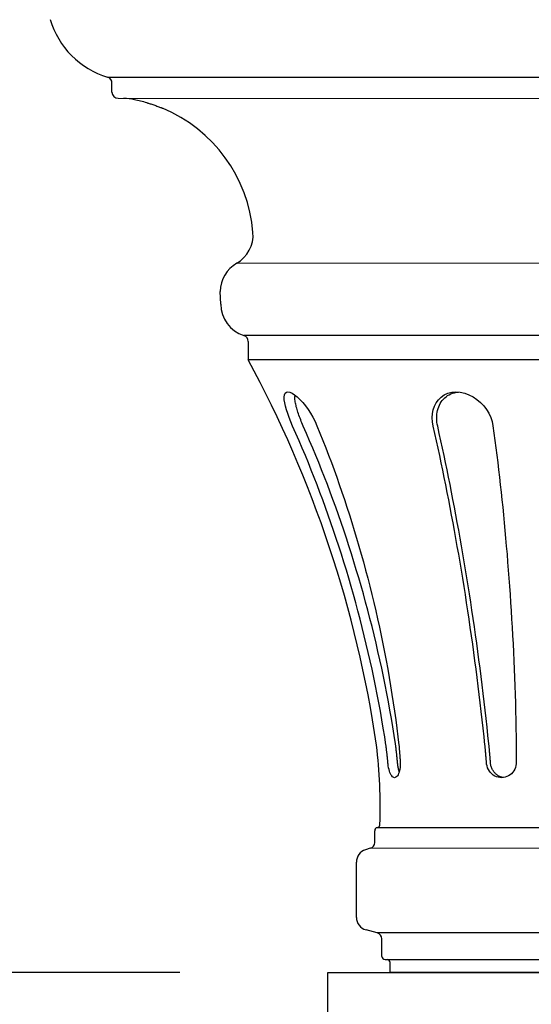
# Paper-space layout '113851LD001' of a CAD drawing. Header units: feet. Extents: x 0 to 34, y 0 to 22.
# Tile 14 of 74: x 6.215 to 6.457, y 9.479 to 9.945. Entities that reach past the tile are written whole.
import ezdxf

# ---------------------------------------------------------------- set-up
doc = ezdxf.new("R2010")
doc.units = ezdxf.units.FT
doc.header["$MEASUREMENT"] = 0
doc.layers.add('LT_P_Text', color=7, linetype='Continuous')
doc.styles.add('Slanted-Normal', font='font31.shx', dxfattribs={"height": 0.14})
doc.dimstyles.new('Dec-0  Slanted', dxfattribs={"dimtxt": 0.14, "dimasz": 0.14, "dimexe": 0.07000000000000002, "dimexo": 0.07000000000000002, "dimgap": 0.07000000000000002, "dimtad": 1, "dimdec": 0, "dimzin": 3, "dimdsep": 46, "dimtxsty": 'Slanted-Normal', "dimblk": 'Dim1', "dimcen": 0, "dimclrd": 95, "dimclre": 95, "dimclrt": 7, "dimaunit": 1, "dimadec": 5, "dimazin": 3, "dimtfac": 1, "dimtdec": 0, "dimtmove": 1, "dimatfit": 0, "dimldrblk": 'Dim1', "dimfxl": 1, "dimtolj": 1, "dimtzin": 0, "dimlwd": -1, "dimlwe": -1, "dimarcsym": 0})

# ---------------------------------------------------------------- blocks, each defined once
blk = doc.blocks.new('Dim1')
h = blk.add_hatch(color=4)
h.dxf.hatch_style = 1
h.paths.add_polyline_path([(0, 0), (-1.000000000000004, -0.1999999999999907), (-1.000000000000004, 0.1999999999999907)])
at = {"color": 4}
blk.add_lwpolyline([(0, 0), (-1.000000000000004, -0.1999999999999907), (-1.000000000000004, 0.1999999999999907), (0, 0)], dxfattribs=at)
blk = doc.blocks.new('*D886')
at = {"layer": 'Defpoints', "color": 0, "linetype": 'Continuous', "transparency": 16777216}
for p in [(6.360734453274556, 9.49370685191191), (5.747938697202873, 3.024569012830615), (6.147148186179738, 3.024569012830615)]:
    blk.add_point(p, dxfattribs=at)
at = {"layer": 'LT_P_Text', "color": 95, "linetype": 'Continuous', "transparency": 16777216}
for p, q in [((6.290734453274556, 9.49370685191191), (5.677938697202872, 9.49370685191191)), ((5.747938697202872, 9.353706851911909), (5.747938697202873, 3.164569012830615)), ((6.077148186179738, 3.024569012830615), (5.677938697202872, 3.024569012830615))]:
    blk.add_line(p, q, dxfattribs=at)
at = {"layer": 'LT_P_Text', "color": 95, "linetype": 'Continuous', "transparency": 16777216, "xscale": 0.14, "yscale": 0.14, "zscale": 0.14}
for p, rotation in [((5.747938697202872, 9.49370685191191), 90), ((5.747938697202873, 3.024569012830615), 270)]:
    blk.add_blockref('Dim1', p, dxfattribs=dict(at, rotation=rotation))
at = {"layer": 'LT_P_Text', "color": 7, "linetype": 'Continuous', "lineweight": 0, "transparency": 16777216, "insert": (5.594605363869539, 6.259137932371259), "char_height": 0.14, "attachment_point": 5, "rotation": 90, "style": 'Slanted-Normal'}
blk.add_mtext("\\A1;14'", dxfattribs=at)
blk = doc.blocks.new('*D891')
at = {"layer": 'Defpoints', "color": 0, "linetype": 'Continuous', "transparency": 16777216}
for p in [(6.360734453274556, 11.23795905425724), (5.747938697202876, 9.49370685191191), (6.360734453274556, 9.49370685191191)]:
    blk.add_point(p, dxfattribs=at)
at = {"layer": 'LT_P_Text', "color": 95, "linetype": 'Continuous', "transparency": 16777216}
for p, q in [((6.290734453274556, 11.23795905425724), (5.677938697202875, 11.23795905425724)), ((5.747938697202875, 11.09795905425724), (5.747938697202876, 9.63370685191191)), ((6.290734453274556, 9.49370685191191), (5.677938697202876, 9.49370685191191))]:
    blk.add_line(p, q, dxfattribs=at)
at = {"layer": 'LT_P_Text', "color": 95, "linetype": 'Continuous', "transparency": 16777216, "xscale": 0.14, "yscale": 0.14, "zscale": 0.14}
for p, rotation in [((5.747938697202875, 11.23795905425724), 90), ((5.747938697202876, 9.49370685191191), 270)]:
    blk.add_blockref('Dim1', p, dxfattribs=dict(at, rotation=rotation))
at = {"layer": 'LT_P_Text', "color": 7, "linetype": 'Continuous', "lineweight": 0, "transparency": 16777216, "insert": (5.594605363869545, 10.36583295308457), "char_height": 0.14, "attachment_point": 5, "rotation": 90, "style": 'Slanted-Normal'}
blk.add_mtext('\\A1;41"', dxfattribs=at)

psp = doc.layouts.new('113851LD001')

# ---------------------------------------------------------------- linework, layer by layer
at = {"layer": 'LT_P_Text', "color": 4}
for p, q in [((6.256513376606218, 9.917743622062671), (6.701036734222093, 9.917624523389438)), ((6.258614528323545, 9.910655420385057), (6.25861561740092, 9.914918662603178)), ((6.261561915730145, 9.907706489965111), (6.695982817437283, 9.907590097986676)), ((6.275119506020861, 9.905577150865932), (6.275151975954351, 9.90556800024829)), ((6.275151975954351, 9.90556800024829), (6.27524870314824, 9.905540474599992)), ((6.27524870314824, 9.905540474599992), (6.275408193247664, 9.905494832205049)), ((6.275408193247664, 9.905494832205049), (6.27562697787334, 9.905431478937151)), ((6.27562697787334, 9.905431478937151), (6.275901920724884, 9.905350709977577)), ((6.275901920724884, 9.905350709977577), (6.276227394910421, 9.905253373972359)), ((6.276227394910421, 9.905253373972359), (6.276597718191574, 9.905140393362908)), ((6.276597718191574, 9.905140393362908), (6.277007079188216, 9.905012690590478)), ((6.277007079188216, 9.905012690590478), (6.277446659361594, 9.904872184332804)), ((6.277446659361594, 9.904872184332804), (6.277910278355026, 9.904720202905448)), ((6.277910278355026, 9.904720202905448), (6.278389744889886, 9.904558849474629)), ((6.278389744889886, 9.904558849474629), (6.278876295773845, 9.90439070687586)), ((6.278876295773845, 9.90439070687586), (6.279361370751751, 9.904218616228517)), ((6.279361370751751, 9.904218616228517), (6.279836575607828, 9.904045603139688)), ((6.279836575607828, 9.904045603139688), (6.280293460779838, 9.903875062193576)), ((6.280293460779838, 9.903875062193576), (6.280725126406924, 9.903710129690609)), ((6.280725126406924, 9.903710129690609), (6.281124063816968, 9.903554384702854)), ((6.281124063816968, 9.903554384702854), (6.281483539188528, 9.903411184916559)), ((6.281483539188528, 9.903411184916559), (6.28179908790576, 9.903283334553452)), ((6.28179908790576, 9.903283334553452), (6.282064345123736, 9.903174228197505)), ((6.282064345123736, 9.903174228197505), (6.282275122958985, 9.903086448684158)), ((6.282275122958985, 9.903086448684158), (6.28242867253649, 9.903021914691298)), ((6.28242867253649, 9.903021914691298), (6.282521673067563, 9.90298261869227)), ((6.282521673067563, 9.90298261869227), (6.282552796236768, 9.90296940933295)), ((6.639914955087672, 9.82948318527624), (6.317587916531, 9.829569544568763)), ((6.310128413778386, 9.810256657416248), (6.309833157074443, 9.816231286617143)), ((6.63649181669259, 9.795278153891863), (6.320992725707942, 9.795362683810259)), ((6.323078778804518, 9.792511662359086), (6.322985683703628, 9.783843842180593)), ((6.634492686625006, 9.783760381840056), (6.322985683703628, 9.783843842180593)), ((6.340070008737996, 9.766216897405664), (6.340213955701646, 9.76723634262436)), ((6.340105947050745, 9.764975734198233), (6.340070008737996, 9.766216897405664)), ((6.340306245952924, 9.763541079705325), (6.340105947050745, 9.764975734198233)), ((6.340213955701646, 9.76723634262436), (6.340550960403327, 9.768001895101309)), ((6.340550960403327, 9.768001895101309), (6.341086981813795, 9.768482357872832)), ((6.341086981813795, 9.768482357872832), (6.341818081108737, 9.768655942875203)), ((6.341818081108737, 9.768655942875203), (6.342727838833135, 9.768513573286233)), ((6.342727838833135, 9.768513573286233), (6.343788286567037, 9.768061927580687)), ((6.343788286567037, 9.768061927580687), (6.344964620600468, 9.767321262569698)), ((6.344964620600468, 9.767321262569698), (6.346218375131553, 9.766322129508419)), ((6.345136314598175, 9.765924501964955), (6.345151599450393, 9.766349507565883)), ((6.34514498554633, 9.765470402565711), (6.345136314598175, 9.765924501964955)), ((6.345176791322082, 9.76498862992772), (6.34514498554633, 9.765470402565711)), ((6.345151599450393, 9.766349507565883), (6.345191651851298, 9.766743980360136)), ((6.345230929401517, 9.764480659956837), (6.345176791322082, 9.76498862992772)), ((6.345191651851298, 9.766743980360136), (6.345257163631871, 9.767105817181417)), ((6.345306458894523, 9.763948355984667), (6.345230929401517, 9.764480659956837)), ((6.346218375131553, 9.766322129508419), (6.347515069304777, 9.765096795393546)), ((6.347515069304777, 9.765096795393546), (6.348826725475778, 9.763673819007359)), ((6.412000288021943, 9.76352187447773), (6.413040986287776, 9.764956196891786)), ((6.413040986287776, 9.764956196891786), (6.414304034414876, 9.766197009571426)), ((6.414304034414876, 9.766197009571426), (6.415783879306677, 9.767216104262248)), ((6.414333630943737, 9.76388926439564), (6.41483232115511, 9.764579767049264)), ((6.41483232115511, 9.764579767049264), (6.415383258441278, 9.76522822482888)), ((6.415383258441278, 9.76522822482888), (6.415985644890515, 9.765830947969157)), ((6.415783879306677, 9.767216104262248), (6.417465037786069, 9.767981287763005)), ((6.415985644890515, 9.765830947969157), (6.4166389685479, 9.766384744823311)), ((6.4166389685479, 9.766384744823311), (6.41734253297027, 9.76688633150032)), ((6.41734253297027, 9.76688633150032), (6.418093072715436, 9.767331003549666)), ((6.417465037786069, 9.767981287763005), (6.419317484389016, 9.768461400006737)), ((6.418093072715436, 9.767331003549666), (6.418888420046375, 9.76771549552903)), ((6.418888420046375, 9.76771549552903), (6.419727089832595, 9.768037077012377)), ((6.419317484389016, 9.768461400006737), (6.421300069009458, 9.768634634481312)), ((6.419727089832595, 9.768037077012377), (6.420605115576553, 9.768292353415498)), ((6.420605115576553, 9.768292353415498), (6.421515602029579, 9.768478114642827)), ((6.421300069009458, 9.768634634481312), (6.423360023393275, 9.768491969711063)), ((6.421515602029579, 9.768478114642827), (6.42245579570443, 9.768592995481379)), ((6.423360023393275, 9.768491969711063), (6.425438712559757, 9.768040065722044)), ((6.425438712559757, 9.768040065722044), (6.427480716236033, 9.767299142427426)), ((6.427480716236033, 9.767299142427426), (6.429435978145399, 9.766299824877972)), ((6.429435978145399, 9.766299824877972), (6.431268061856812, 9.76507436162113)), ((6.431268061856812, 9.76507436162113), (6.432952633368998, 9.763651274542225)), ((6.340654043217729, 9.76194547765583), (6.340306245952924, 9.763541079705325)), ((6.341133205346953, 9.76021671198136), (6.340654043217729, 9.76194547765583)), ((6.341728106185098, 9.758380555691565), (6.341133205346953, 9.76021671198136)), ((6.345402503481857, 9.763393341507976), (6.345306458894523, 9.763948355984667)), ((6.345518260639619, 9.762816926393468), (6.345402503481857, 9.763393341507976)), ((6.345652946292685, 9.762220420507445), (6.345518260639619, 9.762816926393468)), ((6.345805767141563, 9.761605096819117), (6.345652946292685, 9.762220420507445)), ((6.345975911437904, 9.760972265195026), (6.345805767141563, 9.761605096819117)), ((6.346162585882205, 9.760323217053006), (6.345975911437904, 9.760972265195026)), ((6.346365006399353, 9.759659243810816), (6.346162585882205, 9.760323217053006)), ((6.348826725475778, 9.763673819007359), (6.350121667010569, 9.762087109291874)), ((6.350121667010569, 9.762087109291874), (6.351376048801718, 9.760364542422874)), ((6.351376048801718, 9.760364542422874), (6.352568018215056, 9.758532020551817)), ((6.410255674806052, 9.758362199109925), (6.410607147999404, 9.760198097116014)), ((6.410607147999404, 9.760198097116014), (6.41118860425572, 9.76192656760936)), ((6.41118860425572, 9.76192656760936), (6.412000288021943, 9.76352187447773)), ((6.412451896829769, 9.759041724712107), (6.412633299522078, 9.75991918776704)), ((6.412633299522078, 9.75991918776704), (6.412867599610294, 9.760772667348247)), ((6.412867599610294, 9.760772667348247), (6.413154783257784, 9.761599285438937)), ((6.413154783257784, 9.761599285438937), (6.41349485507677, 9.762396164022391)), ((6.41349485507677, 9.762396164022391), (6.413887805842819, 9.763160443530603)), ((6.413887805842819, 9.763160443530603), (6.414333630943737, 9.76388926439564)), ((6.432952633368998, 9.763651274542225), (6.434461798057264, 9.76206452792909)), ((6.434461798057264, 9.76206452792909), (6.435777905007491, 9.760341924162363)), ((6.435777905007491, 9.760341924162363), (6.436885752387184, 9.75850942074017)), ((6.342424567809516, 9.756462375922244), (6.341728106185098, 9.758380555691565)), ((6.34320964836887, 9.754486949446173), (6.342424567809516, 9.756462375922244)), ((6.346582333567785, 9.75898169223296), (6.346365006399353, 9.759659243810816)), ((6.346813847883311, 9.758291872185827), (6.346582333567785, 9.75898169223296)), ((6.347058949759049, 9.75759101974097), (6.346813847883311, 9.758291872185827)), ((6.347317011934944, 9.756880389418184), (6.347058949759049, 9.75759101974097)), ((6.347587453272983, 9.756161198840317), (6.347317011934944, 9.756880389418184)), ((6.34786966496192, 9.755434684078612), (6.347587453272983, 9.756161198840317)), ((6.348163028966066, 9.754702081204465), (6.34786966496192, 9.755434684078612)), ((6.352568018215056, 9.758532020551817), (6.353676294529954, 9.756616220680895)), ((6.353676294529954, 9.756616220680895), (6.354683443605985, 9.754642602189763)), ((6.410134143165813, 9.756444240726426), (6.410255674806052, 9.758362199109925)), ((6.410242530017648, 9.754468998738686), (6.410134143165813, 9.756444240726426)), ((6.412225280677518, 9.75629397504), (6.41224784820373, 9.75722637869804)), ((6.412255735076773, 9.755348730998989), (6.412225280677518, 9.75629397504)), ((6.41224784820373, 9.75722637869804), (6.412323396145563, 9.758143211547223)), ((6.412339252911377, 9.754393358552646), (6.412255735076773, 9.755348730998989)), ((6.412323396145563, 9.758143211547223), (6.412451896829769, 9.759041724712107)), ((6.436885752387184, 9.75850942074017), (6.437770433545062, 9.756593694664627)), ((6.437770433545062, 9.756593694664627), (6.438419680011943, 9.754620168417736)), ((6.344071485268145, 9.752480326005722), (6.34320964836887, 9.754486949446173)), ((6.345618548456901, 9.74897445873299), (6.344071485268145, 9.752480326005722)), ((6.348466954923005, 9.753964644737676), (6.348163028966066, 9.754702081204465)), ((6.348780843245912, 9.753223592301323), (6.348466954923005, 9.753964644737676)), ((6.349104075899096, 9.752480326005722), (6.348780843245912, 9.753223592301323)), ((6.350625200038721, 9.748997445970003), (6.349104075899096, 9.752480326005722)), ((6.354683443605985, 9.754642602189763), (6.355572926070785, 9.752636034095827)), ((6.355572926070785, 9.752636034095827), (6.356996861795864, 9.749125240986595)), ((6.41058107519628, 9.75246250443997), (6.410242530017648, 9.754468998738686)), ((6.411365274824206, 9.748956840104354), (6.41058107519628, 9.75246250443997)), ((6.412475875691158, 9.75343058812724), (6.412339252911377, 9.754393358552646)), ((6.412665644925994, 9.752463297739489), (6.412475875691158, 9.75343058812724)), ((6.413438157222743, 9.748980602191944), (6.412665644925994, 9.752463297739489)), ((6.438419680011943, 9.754620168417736), (6.438821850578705, 9.752613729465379)), ((6.438821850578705, 9.752613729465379), (6.43929487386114, 9.749103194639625)), ((6.347134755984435, 9.745476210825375), (6.345618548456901, 9.74897445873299)), ((6.352116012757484, 9.745522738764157), (6.350625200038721, 9.748997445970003)), ((6.356996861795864, 9.749125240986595), (6.358390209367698, 9.745621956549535)), ((6.412136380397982, 9.745458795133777), (6.411365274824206, 9.748956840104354)), ((6.414197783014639, 9.74550609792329), (6.413438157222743, 9.748980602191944)), ((6.43929487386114, 9.749103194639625), (6.439755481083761, 9.74560016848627)), ((6.348620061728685, 9.741986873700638), (6.347134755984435, 9.745476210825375)), ((6.350074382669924, 9.738507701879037), (6.348620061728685, 9.741986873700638)), ((6.35357645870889, 9.742057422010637), (6.352116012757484, 9.745522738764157)), ((6.35500650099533, 9.738602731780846), (6.35357645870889, 9.742057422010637)), ((6.358390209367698, 9.745621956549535), (6.359752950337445, 9.742127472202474)), ((6.359752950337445, 9.742127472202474), (6.361085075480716, 9.738643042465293)), ((6.412894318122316, 9.74196966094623), (6.412136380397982, 9.745458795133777)), ((6.413639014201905, 9.738490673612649), (6.412894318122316, 9.74196966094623)), ((6.414944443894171, 9.742040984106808), (6.414197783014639, 9.74550609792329)), ((6.415678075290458, 9.738586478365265), (6.414944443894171, 9.742040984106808)), ((6.439755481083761, 9.74560016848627), (6.440203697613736, 9.742105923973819)), ((6.440203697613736, 9.742105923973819), (6.440639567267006, 9.738621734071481)), ((6.351497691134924, 9.735039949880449), (6.350074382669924, 9.738507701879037)), ((6.356406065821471, 9.7351599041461), (6.35500650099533, 9.738602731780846)), ((6.361085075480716, 9.738643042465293), (6.362386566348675, 9.735169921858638)), ((6.41437039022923, 9.735023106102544), (6.413639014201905, 9.738490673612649)), ((6.416398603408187, 9.735143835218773), (6.415678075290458, 9.738586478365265)), ((6.440639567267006, 9.738621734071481), (6.441063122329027, 9.735148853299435)), ((6.352890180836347, 9.731584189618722), (6.351497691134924, 9.735039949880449)), ((6.357779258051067, 9.731719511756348), (6.356406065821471, 9.7351599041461)), ((6.362386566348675, 9.735169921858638), (6.36365745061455, 9.731709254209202)), ((6.415088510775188, 9.731567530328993), (6.41437039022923, 9.735023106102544)), ((6.417108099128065, 9.731703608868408), (6.416398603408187, 9.735143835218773)), ((6.441063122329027, 9.735148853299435), (6.441474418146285, 9.731688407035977)), ((6.354263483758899, 9.728111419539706), (6.352890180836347, 9.731584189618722)), ((6.355623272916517, 9.724606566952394), (6.354263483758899, 9.728111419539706)), ((6.35913859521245, 9.728249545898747), (6.357779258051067, 9.731719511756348)), ((6.36048432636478, 9.724748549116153), (6.35913859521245, 9.728249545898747)), ((6.36365745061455, 9.731709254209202), (6.364907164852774, 9.728235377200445)), ((6.364907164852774, 9.728235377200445), (6.366142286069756, 9.724729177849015)), ((6.415799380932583, 9.728094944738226), (6.415088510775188, 9.731567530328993)), ((6.41650597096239, 9.724590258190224), (6.415799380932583, 9.728094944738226)), ((6.417813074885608, 9.728233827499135), (6.417108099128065, 9.731703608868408)), ((6.418513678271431, 9.724732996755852), (6.417813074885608, 9.728233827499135)), ((6.441474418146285, 9.731688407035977), (6.441876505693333, 9.728214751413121)), ((6.441876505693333, 9.728214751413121), (6.442271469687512, 9.724708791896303)), ((6.356968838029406, 9.721070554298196), (6.355623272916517, 9.724606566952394)), ((6.361815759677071, 9.72121744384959), (6.36048432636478, 9.724748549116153)), ((6.366142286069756, 9.724729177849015), (6.36736211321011, 9.721191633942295)), ((6.417207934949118, 9.721054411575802), (6.41650597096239, 9.724590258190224)), ((6.419209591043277, 9.721202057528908), (6.418513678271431, 9.724732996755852)), ((6.442271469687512, 9.724708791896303), (6.442659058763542, 9.721171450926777)), ((6.35829945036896, 9.71750432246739), (6.356968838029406, 9.721070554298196)), ((6.363132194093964, 9.717657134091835), (6.361815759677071, 9.72121744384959)), ((6.36736211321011, 9.721191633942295), (6.368565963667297, 9.71762366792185)), ((6.417904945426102, 9.717488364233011), (6.417207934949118, 9.721054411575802)), ((6.419900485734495, 9.717641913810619), (6.419209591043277, 9.721202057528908)), ((6.442659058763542, 9.721171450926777), (6.443039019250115, 9.717603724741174)), ((6.359614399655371, 9.713908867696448), (6.35829945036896, 9.71750432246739)), ((6.360912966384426, 9.710285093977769), (6.359614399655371, 9.713908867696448)), ((6.364432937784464, 9.714068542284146), (6.363132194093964, 9.717657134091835)), ((6.365717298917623, 9.710452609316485), (6.364432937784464, 9.714068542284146)), ((6.368565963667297, 9.71762366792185), (6.369753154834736, 9.71402627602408)), ((6.369753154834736, 9.71402627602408), (6.370922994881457, 9.710400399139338)), ((6.418596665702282, 9.713893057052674), (6.417904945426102, 9.717488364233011)), ((6.419282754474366, 9.710269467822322), (6.418596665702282, 9.713893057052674)), ((6.420586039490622, 9.714053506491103), (6.419900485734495, 9.717641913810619)), ((6.421265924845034, 9.710437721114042), (6.420586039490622, 9.714053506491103)), ((6.443039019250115, 9.717603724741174), (6.443411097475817, 9.714006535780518)), ((6.443411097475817, 9.714006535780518), (6.443775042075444, 9.710380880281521)), ((6.362194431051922, 9.706633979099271), (6.360912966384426, 9.710285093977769)), ((6.36698459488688, 9.706810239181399), (6.365717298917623, 9.710452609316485)), ((6.370922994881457, 9.710400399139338), (6.372074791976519, 9.706746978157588)), ((6.419962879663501, 9.70661850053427), (6.419282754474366, 9.710269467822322)), ((6.42193981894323, 9.706795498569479), (6.421265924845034, 9.710437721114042)), ((6.443775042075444, 9.710380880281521), (6.444130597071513, 9.706727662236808)), ((6.363458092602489, 9.702956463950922), (6.362194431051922, 9.706633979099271)), ((6.368234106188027, 9.703142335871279), (6.36698459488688, 9.706810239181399)), ((6.372074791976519, 9.706746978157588), (6.373207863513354, 9.703066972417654)), ((6.420636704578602, 9.702941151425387), (6.419962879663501, 9.70661850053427)), ((6.422607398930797, 9.703127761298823), (6.42193981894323, 9.706795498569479)), ((6.444130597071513, 9.706727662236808), (6.444477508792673, 9.703047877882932)), ((6.364703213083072, 9.699253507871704), (6.363458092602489, 9.702956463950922)), ((6.365929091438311, 9.695526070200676), (6.364703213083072, 9.699253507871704)), ((6.369465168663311, 9.699449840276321), (6.368234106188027, 9.703142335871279)), ((6.370677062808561, 9.695733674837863), (6.369465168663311, 9.699449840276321)), ((6.373207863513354, 9.703066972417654), (6.374321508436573, 9.699361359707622)), ((6.374321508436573, 9.699361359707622), (6.375415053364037, 9.695631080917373)), ((6.42130389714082, 9.699238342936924), (6.420636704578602, 9.702941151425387)), ((6.421964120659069, 9.69551105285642), (6.42130389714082, 9.699238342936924)), ((6.423268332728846, 9.69943543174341), (6.422607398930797, 9.703127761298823)), ((6.423922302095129, 9.695719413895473), (6.423268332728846, 9.69943543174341)), ((6.444477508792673, 9.703047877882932), (6.444815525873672, 9.699342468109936)), ((6.444815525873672, 9.699342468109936), (6.445144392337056, 9.695612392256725)), ((6.367134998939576, 9.691775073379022), (6.365929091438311, 9.695526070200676)), ((6.371869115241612, 9.69199474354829), (6.370677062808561, 9.695733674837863)), ((6.375415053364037, 9.695631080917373), (6.376487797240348, 9.691877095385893)), ((6.42261703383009, 9.691760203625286), (6.421964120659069, 9.69551105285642)), ((6.42456898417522, 9.691980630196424), (6.423922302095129, 9.695719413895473)), ((6.445144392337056, 9.695612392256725), (6.44546385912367, 9.691858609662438)), ((6.368320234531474, 9.688001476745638), (6.367134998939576, 9.691775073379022)), ((6.373040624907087, 9.688233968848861), (6.371869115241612, 9.69199474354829)), ((6.376487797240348, 9.691877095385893), (6.377539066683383, 9.688100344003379)), ((6.42326230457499, 9.68798675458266), (6.42261703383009, 9.691760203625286)), ((6.425208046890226, 9.68822000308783), (6.42456898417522, 9.691980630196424)), ((6.44546385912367, 9.691858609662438), (6.445773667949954, 9.688082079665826)), ((6.36948406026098, 9.68420623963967), (6.368320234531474, 9.688001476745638)), ((6.374190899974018, 9.684452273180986), (6.373040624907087, 9.688233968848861)), ((6.377539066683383, 9.688100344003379), (6.378568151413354, 9.684301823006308)), ((6.423899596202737, 9.684191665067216), (6.42326230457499, 9.68798675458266)), ((6.425839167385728, 9.68443843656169), (6.425208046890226, 9.68822000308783)), ((6.445773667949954, 9.688082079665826), (6.446073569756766, 9.684283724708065)), ((6.370625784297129, 9.680390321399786), (6.36948406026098, 9.68420623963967)), ((6.375319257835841, 9.680650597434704), (6.374190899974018, 9.684452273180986)), ((6.376425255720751, 9.676829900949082), (6.375319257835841, 9.680650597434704)), ((6.378568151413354, 9.684301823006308), (6.379574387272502, 9.680482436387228)), ((6.424528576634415, 9.680375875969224), (6.423899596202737, 9.684191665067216)), ((6.426462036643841, 9.680636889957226), (6.425839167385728, 9.68443843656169)), ((6.427076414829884, 9.676816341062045), (6.426462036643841, 9.680636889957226)), ((6.446073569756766, 9.684283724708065), (6.446363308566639, 9.6804645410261)), ((6.371744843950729, 9.676554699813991), (6.370625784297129, 9.680390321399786)), ((6.37284085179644, 9.67270046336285), (6.371744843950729, 9.676554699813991)), ((6.377508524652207, 9.672991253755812), (6.376425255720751, 9.676829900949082)), ((6.379574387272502, 9.680482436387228), (6.380557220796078, 9.676643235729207)), ((6.380557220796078, 9.676643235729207), (6.381516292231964, 9.672785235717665)), ((6.425148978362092, 9.676540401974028), (6.424528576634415, 9.680375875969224)), ((6.425760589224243, 9.672686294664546), (6.425148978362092, 9.676540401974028)), ((6.427682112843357, 9.672977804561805), (6.427076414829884, 9.676816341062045)), ((6.446363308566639, 9.6804645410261), (6.446642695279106, 9.676625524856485)), ((6.446642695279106, 9.676625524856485), (6.446911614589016, 9.6727677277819)), ((6.373913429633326, 9.668828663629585), (6.37284085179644, 9.67270046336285)), ((6.378568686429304, 9.669135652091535), (6.377508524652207, 9.672991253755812)), ((6.381516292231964, 9.672785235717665), (6.382451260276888, 9.668909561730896)), ((6.426363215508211, 9.668814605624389), (6.425760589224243, 9.672686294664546)), ((6.428278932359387, 9.669122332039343), (6.427682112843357, 9.672977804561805)), ((6.446911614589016, 9.6727677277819), (6.447169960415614, 9.668892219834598)), ((6.374962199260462, 9.664940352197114), (6.373913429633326, 9.668828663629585)), ((6.379605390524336, 9.665264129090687), (6.378568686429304, 9.669135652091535)), ((6.382451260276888, 9.668909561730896), (6.383361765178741, 9.665017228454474)), ((6.426956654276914, 9.664926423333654), (6.426363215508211, 9.668814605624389)), ((6.428866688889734, 9.665250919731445), (6.428278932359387, 9.669122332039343)), ((6.447169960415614, 9.668892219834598), (6.447417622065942, 9.665000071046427)), ((6.375986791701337, 9.66103661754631), (6.374962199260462, 9.664940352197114)), ((6.380618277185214, 9.661377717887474), (6.379605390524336, 9.665264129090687)), ((6.383361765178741, 9.665017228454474), (6.384247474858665, 9.661109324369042)), ((6.427540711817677, 9.66102279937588), (6.426956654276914, 9.664926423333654)), ((6.429445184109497, 9.661364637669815), (6.428866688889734, 9.665250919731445)), ((6.447417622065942, 9.665000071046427), (6.447654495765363, 9.661092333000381)), ((6.376986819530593, 9.657118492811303), (6.375986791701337, 9.66103661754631)), ((6.381606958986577, 9.657477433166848), (6.380618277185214, 9.661377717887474)), ((6.382571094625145, 9.65356432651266), (6.381606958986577, 9.657477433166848)), ((6.384247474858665, 9.661109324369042), (6.385108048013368, 9.657186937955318)), ((6.385108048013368, 9.657186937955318), (6.385943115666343, 9.653251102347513)), ((6.428115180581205, 9.657104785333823), (6.427540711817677, 9.66102279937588)), ((6.430014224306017, 9.657464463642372), (6.429445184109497, 9.661364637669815)), ((6.430573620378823, 9.653551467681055), (6.430014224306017, 9.657464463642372)), ((6.447654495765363, 9.661092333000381), (6.447880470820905, 9.657170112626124)), ((6.377961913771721, 9.653187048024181), (6.376986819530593, 9.657118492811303)), ((6.378911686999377, 9.64924335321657), (6.377961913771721, 9.653187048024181)), ((6.383510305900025, 9.649639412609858), (6.382571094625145, 9.65356432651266)), ((6.385943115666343, 9.653251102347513), (6.386752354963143, 9.649302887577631)), ((6.428679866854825, 9.653173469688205), (6.428115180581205, 9.657104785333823)), ((6.429234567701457, 9.64922988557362), (6.428679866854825, 9.653173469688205)), ((6.431123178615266, 9.649626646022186), (6.430573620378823, 9.653551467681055)), ((6.447880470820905, 9.657170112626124), (6.448095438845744, 9.653234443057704)), ((6.448095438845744, 9.653234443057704), (6.448299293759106, 9.649286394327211)), ((6.379835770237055, 9.645288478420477), (6.378911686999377, 9.64924335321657)), ((6.384424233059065, 9.645703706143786), (6.383510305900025, 9.649639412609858)), ((6.386752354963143, 9.649302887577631), (6.387535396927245, 9.64534339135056)), ((6.42977908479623, 9.645275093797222), (6.429234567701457, 9.64922988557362)), ((6.431662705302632, 9.645691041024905), (6.431123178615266, 9.649626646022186)), ((6.448299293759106, 9.649286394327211), (6.448491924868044, 9.645327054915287)), ((6.380733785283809, 9.64132346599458), (6.379835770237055, 9.645288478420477)), ((6.385312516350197, 9.641758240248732), (6.384424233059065, 9.645703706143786)), ((6.387535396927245, 9.64534339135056), (6.388291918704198, 9.641373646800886)), ((6.430313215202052, 9.64131018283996), (6.42977908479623, 9.645275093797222)), ((6.4321920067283, 9.641745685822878), (6.431662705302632, 9.645691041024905)), ((6.448491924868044, 9.645327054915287), (6.448673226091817, 9.641357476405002)), ((6.381605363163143, 9.637349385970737), (6.380733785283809, 9.64132346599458)), ((6.386174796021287, 9.6378040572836), (6.385312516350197, 9.641758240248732)), ((6.388291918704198, 9.641373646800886), (6.389021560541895, 9.637394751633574)), ((6.430836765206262, 9.637336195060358), (6.430313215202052, 9.64131018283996)), ((6.43271088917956, 9.637791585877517), (6.4321920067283, 9.641745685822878)), ((6.448673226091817, 9.641357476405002), (6.448843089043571, 9.637378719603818)), ((6.382450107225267, 9.633367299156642), (6.381605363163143, 9.637349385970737)), ((6.38701068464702, 9.633842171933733), (6.386174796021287, 9.6378040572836)), ((6.389021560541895, 9.637394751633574), (6.389723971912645, 9.633407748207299)), ((6.431349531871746, 9.633354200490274), (6.430836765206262, 9.637336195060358)), ((6.433219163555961, 9.633829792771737), (6.43271088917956, 9.637791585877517)), ((6.448843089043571, 9.637378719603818), (6.449001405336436, 9.6333918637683)), ((6.383267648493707, 9.62937827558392), (6.382450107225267, 9.633367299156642)), ((6.384057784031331, 9.625383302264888), (6.383267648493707, 9.62937827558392)), ((6.387819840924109, 9.629873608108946), (6.38701068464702, 9.633842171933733)), ((6.388602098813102, 9.625899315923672), (6.387819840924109, 9.629873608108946)), ((6.389723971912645, 9.633407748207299), (6.390398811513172, 9.629413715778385)), ((6.390398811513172, 9.629413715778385), (6.391045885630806, 9.62541365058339)), ((6.431851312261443, 9.629365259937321), (6.431349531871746, 9.633354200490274)), ((6.432341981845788, 9.625370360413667), (6.431851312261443, 9.629365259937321)), ((6.433716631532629, 9.629861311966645), (6.433219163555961, 9.633829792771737)), ((6.434203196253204, 9.625887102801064), (6.433716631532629, 9.629861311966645)), ((6.449001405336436, 9.6333918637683), (6.449148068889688, 9.629397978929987)), ((6.449148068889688, 9.629397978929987), (6.449283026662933, 9.625398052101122)), ((6.384820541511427, 9.621383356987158), (6.384057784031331, 9.625383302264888)), ((6.389357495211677, 9.621920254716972), (6.388602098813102, 9.625899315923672)), ((6.391045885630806, 9.62541365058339), (6.39166525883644, 9.621408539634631)), ((6.432821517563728, 9.62137048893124), (6.432341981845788, 9.625370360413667)), ((6.434678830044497, 9.621908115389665), (6.434203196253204, 9.625887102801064)), ((6.449283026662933, 9.625398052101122), (6.44940634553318, 9.6213930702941)), ((6.385555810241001, 9.617379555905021), (6.384820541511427, 9.621383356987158)), ((6.390085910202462, 9.61793752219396), (6.389357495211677, 9.621920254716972)), ((6.39166525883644, 9.621408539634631), (6.392256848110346, 9.617399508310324)), ((6.433289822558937, 9.617366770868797), (6.432821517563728, 9.62137048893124)), ((6.435143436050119, 9.617925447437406), (6.434678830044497, 9.621908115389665)), ((6.44940634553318, 9.6213930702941), (6.449518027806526, 9.61738416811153)), ((6.386263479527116, 9.613373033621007), (6.385555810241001, 9.617379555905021)), ((6.3907872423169, 9.613952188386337), (6.390085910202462, 9.61793752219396)), ((6.392256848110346, 9.617399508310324), (6.392820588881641, 9.613387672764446)), ((6.433746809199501, 9.613360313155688), (6.433289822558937, 9.617366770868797)), ((6.435596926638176, 9.613940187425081), (6.435143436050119, 9.617925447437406)), ((6.449518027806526, 9.61738416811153), (6.449618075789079, 9.613372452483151)), ((6.386943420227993, 9.609364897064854), (6.386263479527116, 9.613373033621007)), ((6.391461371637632, 9.609965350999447), (6.3907872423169, 9.613952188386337)), ((6.392820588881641, 9.613387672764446), (6.393356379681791, 9.609374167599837)), ((6.434192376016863, 9.609352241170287), (6.433746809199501, 9.613360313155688)), ((6.436039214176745, 9.609953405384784), (6.435596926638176, 9.613940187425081)), ((6.449618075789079, 9.613372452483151), (6.449706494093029, 9.609359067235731)), ((6.387595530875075, 9.605356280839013), (6.386943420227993, 9.609364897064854)), ((6.392108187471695, 9.605978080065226), (6.391461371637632, 9.609965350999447)), ((6.392727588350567, 9.60199146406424), (6.392108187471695, 9.605978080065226)), ((6.393356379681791, 9.609374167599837), (6.39386414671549, 9.605360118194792)), ((6.434626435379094, 9.605343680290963), (6.434192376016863, 9.609352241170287)), ((6.436470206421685, 9.605966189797), (6.436039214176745, 9.609953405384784)), ((6.436889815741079, 9.601979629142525), (6.436470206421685, 9.605966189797)), ((6.449706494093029, 9.609359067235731), (6.449783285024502, 9.605345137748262)), ((6.388219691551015, 9.601348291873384), (6.387595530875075, 9.605356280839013)), ((6.38826635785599, 9.600973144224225), (6.388219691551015, 9.601348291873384)), ((6.39277762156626, 9.601589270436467), (6.392727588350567, 9.60199146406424)), ((6.392827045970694, 9.601187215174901), (6.39277762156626, 9.601589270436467)), ((6.39386414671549, 9.605360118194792), (6.394343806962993, 9.601346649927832)), ((6.394343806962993, 9.601346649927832), (6.394376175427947, 9.600979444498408)), ((6.435048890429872, 9.601335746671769), (6.434626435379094, 9.605343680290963)), ((6.435083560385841, 9.600960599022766), (6.435048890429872, 9.601335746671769)), ((6.436926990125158, 9.601577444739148), (6.436889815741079, 9.601979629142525)), ((6.436963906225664, 9.601175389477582), (6.436926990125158, 9.601577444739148)), ((6.449783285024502, 9.605345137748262), (6.449848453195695, 9.601331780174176)), ((6.449848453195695, 9.601331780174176), (6.449849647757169, 9.600964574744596)), ((6.3883124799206, 9.600598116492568), (6.38826635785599, 9.600973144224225)), ((6.388358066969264, 9.600223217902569), (6.3883124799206, 9.600598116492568)), ((6.388403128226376, 9.59984844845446), (6.388358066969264, 9.600223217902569)), ((6.388447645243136, 9.599473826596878), (6.388403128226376, 9.59984844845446)), ((6.388491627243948, 9.599099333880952), (6.388447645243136, 9.599473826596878)), ((6.38853508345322, 9.598724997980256), (6.388491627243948, 9.599099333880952)), ((6.388577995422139, 9.59835080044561), (6.38853508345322, 9.598724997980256)), ((6.38862038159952, 9.597976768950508), (6.388577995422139, 9.59835080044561)), ((6.388662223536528, 9.597602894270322), (6.38862038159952, 9.597976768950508)), ((6.388703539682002, 9.597229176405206), (6.388662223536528, 9.597602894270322)), ((6.388744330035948, 9.596855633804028), (6.388703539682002, 9.597229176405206)), ((6.388784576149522, 9.596482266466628), (6.388744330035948, 9.596855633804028)), ((6.392875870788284, 9.600785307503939), (6.392827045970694, 9.601187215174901)), ((6.392924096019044, 9.600383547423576), (6.392875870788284, 9.600785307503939)), ((6.392971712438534, 9.599981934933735), (6.392924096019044, 9.600383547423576)), ((6.393018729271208, 9.599580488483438), (6.392971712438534, 9.599981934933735)), ((6.39306513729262, 9.59917920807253), (6.393018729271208, 9.599580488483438)), ((6.393110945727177, 9.598778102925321), (6.39306513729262, 9.59917920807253)), ((6.393156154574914, 9.598377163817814), (6.393110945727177, 9.598778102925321)), ((6.3932007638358, 9.597976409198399), (6.393156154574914, 9.598377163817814)), ((6.393244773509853, 9.597575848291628), (6.3932007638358, 9.597976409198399)), ((6.393288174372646, 9.597175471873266), (6.393244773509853, 9.597575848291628)), ((6.393330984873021, 9.596775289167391), (6.393288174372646, 9.597175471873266)), ((6.39337318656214, 9.59637531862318), (6.393330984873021, 9.596775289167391)), ((6.394376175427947, 9.600979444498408), (6.394408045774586, 9.600612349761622)), ((6.394408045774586, 9.600612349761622), (6.394439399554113, 9.600245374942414)), ((6.394439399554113, 9.600245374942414), (6.394470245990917, 9.599878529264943)), ((6.394470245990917, 9.599878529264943), (6.394500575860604, 9.599511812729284)), ((6.394500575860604, 9.599511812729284), (6.394530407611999, 9.599145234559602)), ((6.394530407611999, 9.599145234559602), (6.394559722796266, 9.598778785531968)), ((6.394559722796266, 9.598778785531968), (6.394588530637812, 9.598412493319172)), ((6.394588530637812, 9.598412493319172), (6.394616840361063, 9.598046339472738)), ((6.394616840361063, 9.598046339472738), (6.394644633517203, 9.597680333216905)), ((6.394644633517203, 9.597680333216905), (6.394671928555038, 9.597314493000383)), ((6.394671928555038, 9.597314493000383), (6.394698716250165, 9.59694880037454)), ((6.394698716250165, 9.59694880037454), (6.394724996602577, 9.596583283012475)), ((6.394724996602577, 9.596583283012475), (6.394750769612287, 9.596217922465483)), ((6.435118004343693, 9.600585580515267), (6.435083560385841, 9.600960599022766)), ((6.435152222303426, 9.600210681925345), (6.435118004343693, 9.600585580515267)), ((6.435186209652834, 9.599835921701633), (6.435152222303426, 9.600210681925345)), ((6.435219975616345, 9.599461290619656), (6.435186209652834, 9.599835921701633)), ((6.43525351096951, 9.5990868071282), (6.435219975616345, 9.599461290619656)), ((6.43528681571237, 9.598712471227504), (6.43525351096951, 9.5990868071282)), ((6.435319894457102, 9.598338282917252), (6.43528681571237, 9.598712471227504)), ((6.43535274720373, 9.597964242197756), (6.435319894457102, 9.598338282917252)), ((6.435385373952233, 9.597590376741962), (6.43535274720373, 9.597964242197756)), ((6.435417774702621, 9.597216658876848), (6.435385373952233, 9.597590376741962)), ((6.435449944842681, 9.59684311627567), (6.435417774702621, 9.597216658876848)), ((6.435481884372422, 9.596469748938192), (6.435449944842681, 9.59684311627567)), ((6.437000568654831, 9.600773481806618), (6.436963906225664, 9.601175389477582)), ((6.437036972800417, 9.600371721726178), (6.437000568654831, 9.600773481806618)), ((6.437073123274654, 9.599970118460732), (6.437036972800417, 9.600371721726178)), ((6.437109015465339, 9.599568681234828), (6.437073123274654, 9.599970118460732)), ((6.437144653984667, 9.599167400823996), (6.437109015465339, 9.599568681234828)), ((6.437180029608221, 9.598766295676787), (6.437144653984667, 9.599167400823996)), ((6.437215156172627, 9.598365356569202), (6.437180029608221, 9.598766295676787)), ((6.437250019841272, 9.597964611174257), (6.437215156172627, 9.598365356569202)), ((6.437284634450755, 9.597564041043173), (6.437250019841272, 9.597964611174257)), ((6.437318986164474, 9.597163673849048), (6.437284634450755, 9.597564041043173)), ((6.437353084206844, 9.596763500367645), (6.437318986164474, 9.597163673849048)), ((6.437386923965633, 9.596363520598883), (6.437353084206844, 9.596763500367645)), ((6.449847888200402, 9.596568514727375), (6.449846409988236, 9.596203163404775)), ((6.449849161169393, 9.59693402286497), (6.449847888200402, 9.596568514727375)), ((6.449850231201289, 9.597299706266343), (6.449849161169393, 9.59693402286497)), ((6.449849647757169, 9.600964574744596), (6.449850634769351, 9.600597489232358)), ((6.449851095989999, 9.597665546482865), (6.449850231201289, 9.597299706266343)), ((6.449850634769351, 9.600597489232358), (6.449851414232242, 9.600230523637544)), ((6.449851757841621, 9.598031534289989), (6.449851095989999, 9.597665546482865)), ((6.449851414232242, 9.600230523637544), (6.449851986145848, 9.599863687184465)), ((6.449852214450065, 9.598397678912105), (6.449851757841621, 9.598031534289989)), ((6.449851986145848, 9.599863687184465), (6.449852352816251, 9.5994969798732)), ((6.449852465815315, 9.598763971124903), (6.449852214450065, 9.598397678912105)), ((6.449852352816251, 9.5994969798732), (6.449852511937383, 9.599130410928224)), ((6.449852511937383, 9.599130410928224), (6.449852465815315, 9.598763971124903)), ((6.388824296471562, 9.596109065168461), (6.388784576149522, 9.596482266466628)), ((6.388863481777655, 9.595736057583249), (6.388824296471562, 9.596109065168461)), ((6.388902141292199, 9.595363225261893), (6.388863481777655, 9.595736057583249)), ((6.388940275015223, 9.594990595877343), (6.388902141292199, 9.595363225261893)), ((6.388977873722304, 9.594618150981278), (6.388940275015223, 9.594990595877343)), ((6.389014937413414, 9.594245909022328), (6.388977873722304, 9.594618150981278)), ((6.389051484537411, 9.593873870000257), (6.389014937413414, 9.594245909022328)), ((6.389087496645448, 9.593502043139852), (6.389051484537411, 9.593873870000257)), ((6.389122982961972, 9.5931304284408), (6.389087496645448, 9.593502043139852)), ((6.389157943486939, 9.592759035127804), (6.389122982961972, 9.5931304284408)), ((6.389192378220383, 9.592387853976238), (6.389157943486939, 9.592759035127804)), ((6.389318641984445, 9.591503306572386), (6.389192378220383, 9.592387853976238)), ((6.393414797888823, 9.595975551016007), (6.39337318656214, 9.59637531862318)), ((6.393455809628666, 9.595575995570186), (6.393414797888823, 9.595975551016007)), ((6.393496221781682, 9.595176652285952), (6.393455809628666, 9.595575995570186)), ((6.393536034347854, 9.594777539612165), (6.393496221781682, 9.595176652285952)), ((6.393575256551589, 9.59437865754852), (6.393536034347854, 9.594777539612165)), ((6.393613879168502, 9.593980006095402), (6.393575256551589, 9.59437865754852)), ((6.393651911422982, 9.593581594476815), (6.393613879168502, 9.593980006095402)), ((6.393689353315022, 9.593183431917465), (6.393651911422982, 9.593581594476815)), ((6.393726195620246, 9.592785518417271), (6.393689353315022, 9.593183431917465)), ((6.393762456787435, 9.592387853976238), (6.393726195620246, 9.592785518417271)), ((6.393783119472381, 9.592224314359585), (6.393762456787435, 9.592387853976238)), ((6.393804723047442, 9.592061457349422), (6.393783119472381, 9.592224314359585)), ((6.393827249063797, 9.591899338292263), (6.393804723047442, 9.592061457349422)), ((6.393850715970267, 9.5917380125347), (6.393827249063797, 9.591899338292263)), ((6.394750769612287, 9.596217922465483), (6.394776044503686, 9.595852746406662)), ((6.394776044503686, 9.595852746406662), (6.394800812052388, 9.595487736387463)), ((6.394800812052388, 9.595487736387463), (6.394825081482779, 9.595122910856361)), ((6.394825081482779, 9.595122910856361), (6.394848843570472, 9.594758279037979)), ((6.394848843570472, 9.594758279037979), (6.39487210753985, 9.594393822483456)), ((6.39487210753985, 9.594393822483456), (6.394894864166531, 9.594029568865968)), ((6.394894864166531, 9.594029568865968), (6.394917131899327, 9.593665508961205)), ((6.394917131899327, 9.593665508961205), (6.39493889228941, 9.593301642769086)), ((6.39493889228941, 9.593301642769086), (6.394960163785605, 9.592937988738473)), ((6.394960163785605, 9.592937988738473), (6.394980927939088, 9.59257454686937)), ((6.394980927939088, 9.59257454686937), (6.394967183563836, 9.591684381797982)), ((6.435513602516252, 9.596096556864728), (6.435481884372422, 9.596469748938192)), ((6.435545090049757, 9.595723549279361), (6.435513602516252, 9.596096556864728)), ((6.435576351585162, 9.595350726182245), (6.435545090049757, 9.595723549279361)), ((6.435607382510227, 9.594978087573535), (6.435576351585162, 9.595350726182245)), ((6.435638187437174, 9.594605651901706), (6.435607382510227, 9.594978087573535)), ((6.43566876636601, 9.594233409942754), (6.435638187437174, 9.594605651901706)), ((6.435699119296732, 9.593861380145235), (6.43566876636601, 9.594233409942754)), ((6.435729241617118, 9.593489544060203), (6.435699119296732, 9.593861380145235)), ((6.435759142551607, 9.593117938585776), (6.435729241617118, 9.593489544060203)), ((6.435788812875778, 9.592746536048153), (6.435759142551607, 9.593117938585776)), ((6.435818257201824, 9.592375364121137), (6.435788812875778, 9.592746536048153)), ((6.436021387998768, 9.591490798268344), (6.435818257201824, 9.592375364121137)), ((6.437420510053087, 9.595963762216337), (6.437386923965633, 9.596363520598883)), ((6.437453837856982, 9.595564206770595), (6.437420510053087, 9.595963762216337)), ((6.437486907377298, 9.595164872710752), (6.437453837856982, 9.595564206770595)), ((6.437519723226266, 9.594765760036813), (6.437486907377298, 9.595164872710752)), ((6.437552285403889, 9.594366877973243), (6.437519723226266, 9.594765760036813)), ((6.437584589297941, 9.59396822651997), (6.437552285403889, 9.594366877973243)), ((6.43761663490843, 9.593569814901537), (6.437584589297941, 9.59396822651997)), ((6.437648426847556, 9.593171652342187), (6.43761663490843, 9.593569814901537)), ((6.437679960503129, 9.592773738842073), (6.437648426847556, 9.593171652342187)), ((6.437711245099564, 9.592376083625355), (6.437679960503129, 9.592773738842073)), ((6.437790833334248, 9.5919756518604), (6.437711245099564, 9.592376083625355)), ((6.437888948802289, 9.59157984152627), (6.437790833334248, 9.5919756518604)), ((6.449820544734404, 9.592559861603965), (6.449680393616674, 9.59166974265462)), ((6.449824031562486, 9.592923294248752), (6.449820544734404, 9.592559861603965)), ((6.449827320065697, 9.593286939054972), (6.449824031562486, 9.592923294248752)), ((6.449830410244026, 9.59365079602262), (6.449827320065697, 9.593286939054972)), ((6.449833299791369, 9.594014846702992), (6.449830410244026, 9.59365079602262)), ((6.449835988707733, 9.594379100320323), (6.449833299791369, 9.594014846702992)), ((6.449838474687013, 9.59474353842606), (6.449835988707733, 9.594379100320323)), ((6.449840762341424, 9.59510817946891), (6.449838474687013, 9.59474353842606)), ((6.449842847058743, 9.595472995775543), (6.449840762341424, 9.59510817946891)), ((6.449844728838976, 9.595837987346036), (6.449842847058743, 9.595472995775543)), ((6.449846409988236, 9.596203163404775), (6.449844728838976, 9.595837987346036)), ((6.389472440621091, 9.590649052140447), (6.389318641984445, 9.591503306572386)), ((6.389653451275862, 9.589834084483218), (6.389472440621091, 9.590649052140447)), ((6.389860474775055, 9.589071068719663), (6.389653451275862, 9.589834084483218)), ((6.39009168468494, 9.588373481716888), (6.389860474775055, 9.589071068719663)), ((6.390346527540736, 9.587748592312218), (6.39009168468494, 9.588373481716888)), ((6.39062385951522, 9.587204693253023), (6.390346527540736, 9.587748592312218)), ((6.393904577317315, 9.587308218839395), (6.393604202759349, 9.586837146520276)), ((6.393875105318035, 9.591577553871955), (6.393850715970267, 9.5917380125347)), ((6.393900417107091, 9.591417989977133), (6.393875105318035, 9.591577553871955)), ((6.393926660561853, 9.59125940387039), (6.393900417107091, 9.591417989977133)), ((6.394178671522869, 9.587868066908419), (6.393904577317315, 9.587308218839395)), ((6.393953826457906, 9.591101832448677), (6.393926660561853, 9.59125940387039)), ((6.393981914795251, 9.590945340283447), (6.393953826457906, 9.591101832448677)), ((6.394010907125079, 9.590790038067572), (6.393981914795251, 9.590945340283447)), ((6.394040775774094, 9.590636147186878), (6.394010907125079, 9.590790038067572)), ((6.394071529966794, 9.59048371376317), (6.394040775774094, 9.590636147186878)), ((6.394103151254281, 9.590332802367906), (6.394071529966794, 9.59048371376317)), ((6.394135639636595, 9.590183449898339), (6.394103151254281, 9.590332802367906)), ((6.394169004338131, 9.5900357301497), (6.394135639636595, 9.590183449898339)), ((6.394203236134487, 9.589889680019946), (6.394169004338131, 9.5900357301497)), ((6.394421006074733, 9.588510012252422), (6.394178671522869, 9.587868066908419)), ((6.394238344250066, 9.589745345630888), (6.394203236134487, 9.589889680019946)), ((6.394274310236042, 9.589602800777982), (6.394238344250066, 9.589745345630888)), ((6.394311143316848, 9.589462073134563), (6.394274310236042, 9.589602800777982)), ((6.394348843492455, 9.589323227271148), (6.394311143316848, 9.589462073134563)), ((6.394387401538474, 9.58918631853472), (6.394348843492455, 9.589323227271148)), ((6.394426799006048, 9.589051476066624), (6.394387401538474, 9.58918631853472)), ((6.39462505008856, 9.589222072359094), (6.394421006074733, 9.588510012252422)), ((6.394466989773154, 9.588918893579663), (6.394426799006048, 9.589051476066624)), ((6.394507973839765, 9.5887885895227), (6.394466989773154, 9.588918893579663)), ((6.394786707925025, 9.589995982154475), (6.39462505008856, 9.589222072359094)), ((6.394901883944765, 9.590821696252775), (6.394786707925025, 9.589995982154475)), ((6.394967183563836, 9.591684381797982), (6.394901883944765, 9.590821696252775)), ((6.436314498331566, 9.590636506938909), (6.436021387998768, 9.591490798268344)), ((6.436695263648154, 9.589821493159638), (6.436314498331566, 9.590636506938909)), ((6.437158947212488, 9.589058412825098), (6.436695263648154, 9.589821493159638)), ((6.437697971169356, 9.588360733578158), (6.437158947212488, 9.589058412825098)), ((6.43830724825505, 9.5877357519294), (6.437697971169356, 9.588360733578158)), ((6.43800543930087, 9.591189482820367), (6.437888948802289, 9.59157984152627)), ((6.438140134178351, 9.590805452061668), (6.43800543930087, 9.591189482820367)), ((6.438292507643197, 9.590429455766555), (6.438140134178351, 9.590805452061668)), ((6.438462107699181, 9.590062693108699), (6.438292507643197, 9.590429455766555)), ((6.438980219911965, 9.587191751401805), (6.43830724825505, 9.5877357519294)), ((6.438648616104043, 9.589705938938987), (6.438462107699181, 9.590062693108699)), ((6.438851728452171, 9.589359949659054), (6.438648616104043, 9.589705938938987)), ((6.439071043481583, 9.58902562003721), (6.438851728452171, 9.589359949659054)), ((6.439305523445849, 9.58870463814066), (6.439071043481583, 9.58902562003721)), ((6.439554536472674, 9.588397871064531), (6.439305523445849, 9.58870463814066)), ((6.439817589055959, 9.588105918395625), (6.439554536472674, 9.588397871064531)), ((6.440094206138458, 9.5878294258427), (6.439817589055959, 9.588105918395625)), ((6.440383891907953, 9.587568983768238), (6.440094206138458, 9.5878294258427)), ((6.440686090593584, 9.587325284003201), (6.440383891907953, 9.587568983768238)), ((6.440999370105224, 9.587099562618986), (6.440686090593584, 9.587325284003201)), ((6.446901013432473, 9.58729403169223), (6.446183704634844, 9.58682304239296)), ((6.44756130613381, 9.58785385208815), (6.446901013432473, 9.58729403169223)), ((6.448154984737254, 9.588495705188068), (6.44756130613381, 9.58785385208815)), ((6.448670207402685, 9.589207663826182), (6.448154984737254, 9.588495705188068)), ((6.449100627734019, 9.5899815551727), (6.448670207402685, 9.589207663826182)), ((6.449439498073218, 9.590807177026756), (6.449100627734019, 9.5899815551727)), ((6.449680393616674, 9.59166974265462), (6.449439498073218, 9.590807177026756)), ((6.390920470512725, 9.58675183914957), (6.39062385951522, 9.587204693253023)), ((6.391234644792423, 9.58639497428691), (6.390920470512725, 9.58675183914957)), ((6.391563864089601, 9.58613912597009), (6.391234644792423, 9.58639497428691)), ((6.391903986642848, 9.585988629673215), (6.391563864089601, 9.58613912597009)), ((6.392250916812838, 9.585945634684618), (6.391903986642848, 9.585988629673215)), ((6.39259986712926, 9.586010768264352), (6.392250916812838, 9.585945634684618)), ((6.392945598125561, 9.586183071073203), (6.39259986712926, 9.586010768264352)), ((6.39328243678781, 9.586460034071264), (6.392945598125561, 9.586183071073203)), ((6.393604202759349, 9.586837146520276), (6.39328243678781, 9.586460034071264)), ((6.43970534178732, 9.58673877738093), (6.438980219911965, 9.587191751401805)), ((6.440474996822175, 9.586381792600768), (6.43970534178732, 9.58673877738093)), ((6.44127993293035, 9.586125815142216), (6.440474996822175, 9.586381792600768)), ((6.441322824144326, 9.586892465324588), (6.440999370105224, 9.587099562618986)), ((6.44210794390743, 9.585975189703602), (6.44127993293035, 9.586125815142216)), ((6.441655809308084, 9.586704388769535), (6.441322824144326, 9.586892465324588)), ((6.441997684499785, 9.586535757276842), (6.441655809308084, 9.586704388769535)), ((6.442347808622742, 9.586386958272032), (6.441997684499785, 9.586535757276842)), ((6.442947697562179, 9.585932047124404), (6.44210794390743, 9.585975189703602)), ((6.442704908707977, 9.586258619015), (6.442347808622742, 9.586386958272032)), ((6.443067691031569, 9.586151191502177), (6.442704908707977, 9.586258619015)), ((6.443787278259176, 9.585997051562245), (6.442947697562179, 9.585932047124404)), ((6.443435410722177, 9.586064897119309), (6.443067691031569, 9.586151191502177)), ((6.443807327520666, 9.585999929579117), (6.443435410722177, 9.586064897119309)), ((6.444614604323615, 9.586169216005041), (6.443787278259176, 9.585997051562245)), ((6.44541760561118, 9.58644604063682), (6.444614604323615, 9.586169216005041)), ((6.446183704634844, 9.58682304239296), (6.44541760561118, 9.58644604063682)), ((6.382870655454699, 9.555324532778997), (6.382865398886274, 9.560860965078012)), ((6.384116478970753, 9.562319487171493), (6.384200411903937, 9.56233483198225)), ((6.384200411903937, 9.56233483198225), (6.384283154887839, 9.562354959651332)), ((6.384283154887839, 9.562354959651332), (6.384364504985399, 9.562379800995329)), ((6.384323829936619, 9.56236738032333), (6.572895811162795, 9.56236738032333)), ((6.384364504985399, 9.562379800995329), (6.38444425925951, 9.562409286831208)), ((6.38444425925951, 9.562409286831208), (6.384522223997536, 9.562443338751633)), ((6.384522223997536, 9.562443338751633), (6.384598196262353, 9.562481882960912)), ((6.384598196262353, 9.562481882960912), (6.384671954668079, 9.562524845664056)), ((6.384671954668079, 9.562524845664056), (6.384743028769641, 9.562571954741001)), ((6.384743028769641, 9.562571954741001), (6.384811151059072, 9.562623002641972)), ((6.384811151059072, 9.562623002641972), (6.384876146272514, 9.56267784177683)), ((6.384876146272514, 9.56267784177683), (6.384937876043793, 9.562736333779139)), ((6.384937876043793, 9.562736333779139), (6.38499616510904, 9.56279833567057)), ((6.38499616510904, 9.56279833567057), (6.385050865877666, 9.562863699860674)), ((6.385050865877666, 9.562863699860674), (6.385101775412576, 9.56293224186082)), ((6.385101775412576, 9.56293224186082), (6.385148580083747, 9.56300352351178)), ((6.385148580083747, 9.56300352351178), (6.385191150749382, 9.56307732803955)), ((6.385191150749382, 9.56307732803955), (6.385229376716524, 9.563153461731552)), ((6.385229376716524, 9.563153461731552), (6.385263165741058, 9.563231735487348)), ((6.385263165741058, 9.563231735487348), (6.385292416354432, 9.563311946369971)), ((6.385292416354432, 9.563311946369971), (6.385316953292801, 9.56339365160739)), ((6.385316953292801, 9.56339365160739), (6.385336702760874, 9.563476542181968)), ((6.385336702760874, 9.563476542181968), (6.385351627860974, 9.56356041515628)), ((6.385351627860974, 9.56356041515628), (6.385361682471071, 9.563645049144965)), ((6.385361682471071, 9.563645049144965), (6.385366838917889, 9.563730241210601)), ((6.380773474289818, 9.552499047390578), (6.378566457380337, 9.551833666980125)), ((6.576580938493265, 9.552446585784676), (6.380773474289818, 9.552499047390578)), ((6.374222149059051, 9.51980674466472), (6.374197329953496, 9.54594723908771)), ((6.384082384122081, 9.512462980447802), (6.378780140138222, 9.513878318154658)), ((6.573250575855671, 9.51241229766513), (6.384082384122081, 9.512462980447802)), ((6.386278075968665, 9.501342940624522), (6.386270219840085, 9.50961733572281)), ((6.387751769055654, 9.499870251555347), (6.569574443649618, 9.499821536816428)), ((6.390216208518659, 9.493730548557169), (6.39021177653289, 9.49839849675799)), ((6.567106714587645, 9.493683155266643), (6.390216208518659, 9.493730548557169))]:
    psp.add_line(p, q, dxfattribs=at)
at = {"layer": 'LT_P_Text', "flags": 128}
psp.add_lwpolyline([(6.400469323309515, 4.698223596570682), (6.38884218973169, 9.297435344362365), (6.381805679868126, 9.302305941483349), (6.364311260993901, 9.30650147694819), (6.359971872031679, 9.306442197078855), (6.359747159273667, 9.408679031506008), (6.381464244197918, 9.4087267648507), (6.381407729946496, 9.434438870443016), (6.360609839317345, 9.434393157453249), (6.360734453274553, 9.493706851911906), (6.360734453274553, 9.493706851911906), (6.596588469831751, 9.493706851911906), (6.596588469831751, 9.434622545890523), (6.574479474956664, 9.434622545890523), (6.574479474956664, 9.408747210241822), (6.595599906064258, 9.408747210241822), (6.595599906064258, 9.301528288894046), (6.572685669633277, 9.301522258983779), (6.590346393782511, 4.702649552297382)], dxfattribs=at)
at = {"layer": 'LT_P_Text', "color": 4}
for centre, radius, start, end in [((6.268053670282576, 9.956271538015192), 0.04021913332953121, 196.1783685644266, 253.3254276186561), ((6.255667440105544, 9.914919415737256), 0.002948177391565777, 359.9853633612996, 73.3254276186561), ((6.261562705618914, 9.910654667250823), 0.002948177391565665, 179.9853633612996, 269.9846490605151), ((6.262910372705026, 9.880204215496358), 0.027532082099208, 76.79301085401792, 87.30211824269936), ((6.255791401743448, 9.838586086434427), 0.06972359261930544, 73.90621493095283, 78.91181378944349), ((6.255791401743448, 9.838586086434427), 0.06972359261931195, 4.592673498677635, 67.42943043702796), ((6.309987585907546, 9.84291172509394), 0.01535509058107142, 299.6678641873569, 4.696474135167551), ((6.325188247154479, 9.816227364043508), 0.01535509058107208, 119.6678641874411, 179.9853633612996), ((6.325482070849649, 9.8100468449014), 0.01535509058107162, 179.2170840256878, 253.0001906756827), ((6.320130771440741, 9.792543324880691), 0.002948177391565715, 359.3846490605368, 73.00019067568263), ((5.839889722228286, 9.521594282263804), 0.5496876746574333, 8.342598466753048, 28.49540653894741), ((6.131287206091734, 9.571726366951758), 0.2542054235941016, 358.1974429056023, 6.692008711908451), ((6.384339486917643, 9.560862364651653), 0.001474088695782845, 98.70126610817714, 180.0543994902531), ((6.379922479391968, 9.555321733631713), 0.002948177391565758, 286.7772216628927, 0.05439949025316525), ((6.380339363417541, 9.545953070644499), 0.006142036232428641, 106.7772216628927, 180.0543994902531), ((6.380364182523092, 9.51981257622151), 0.006142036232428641, 180.0543994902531, 255.0543994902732), ((6.383322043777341, 9.509614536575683), 0.002948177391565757, 0.05439949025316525, 75.05439949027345), ((6.387752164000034, 9.501344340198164), 0.001474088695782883, 180.0543994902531, 269.9846490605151), ((6.388737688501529, 9.498397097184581), 0.001474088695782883, 0.05439949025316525, 87.67402299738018)]:
    psp.add_arc(centre, radius, start, end, dxfattribs=at)

# ---------------------------------------------------------------- dimensions: what is measured, and where the dimension line sits
at = {"layer": 'LT_P_Text', "color": 97, "linetype": 'Continuous', "lineweight": 0}
for base, p1, p2, text, picture, middle in [((5.747938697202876, 9.49370685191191), (6.360734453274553, 11.23795905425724), (6.360734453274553, 9.493706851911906), '41"', '*D891', (5.594605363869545, 10.36583295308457)), ((5.747938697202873, 3.024569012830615), (6.360734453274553, 9.493706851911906), (6.147148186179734, 3.024569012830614), "14'", '*D886', (5.594605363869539, 6.259137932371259))]:
    dim = psp.add_linear_dim(base=base, p1=p1, p2=p2, angle=270, text=text, dimstyle='Dec-0  Slanted', override={"dimpost": "'"}, dxfattribs=at)
    dim.commit()
    dim.dimension.update_dxf_attribs({"geometry": picture, "text_midpoint": middle})

doc.saveas('drawing.dxf')
